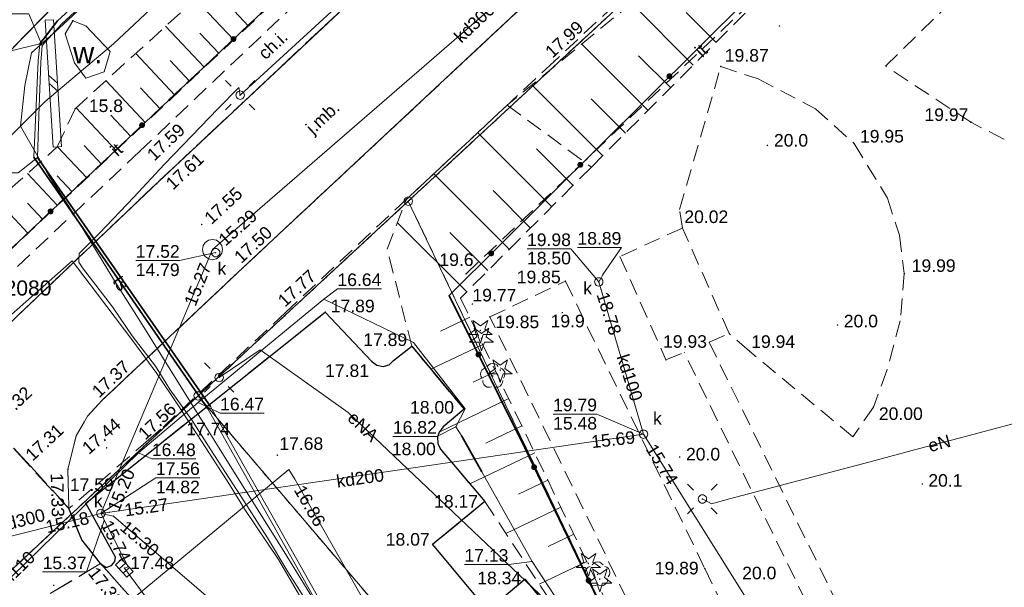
# Model space of a CAD drawing. Extents: x 7395144 to 7395446, y 6007497 to 6007827.
# Tile 33 of 62: x 7395186 to 7395244, y 6007710 to 6007744. Entities that reach past the tile are written whole.
import ezdxf
from ezdxf.enums import TextEntityAlignment as Align

# ---------------------------------------------------------------- set-up
doc = ezdxf.new("R2010")
doc.units = 0
doc.header["$PDSIZE"] = 0.75
for name, pattern in [('PRZER1-1', [2, 1, -1]), ('PRZER2-1', [3, 2, -1]), ('PRZER3-1', [4, 3, -1])]:
    doc.linetypes.add(name, pattern=pattern)
doc.layers.get('0').update_dxf_attribs({"linetype": 'CONTINUOUS', "lineweight": 13})
for name, color, linetype, lineweight in [('GEPPGD', 7, 'CONTINUOUS', 18), ('GESDZI', 7, 'CONTINUOUS', 18), ('GSLDSO', 7, 'CONTINUOUS', 18), ('GSLKOG', 7, 'CONTINUOUS', 35), ('GSLKRW', 7, 'CONTINUOUS', 25), ('GSLTZI', 7, 'PRZER2-1', 18), ('GSLTZI_O', 7, 'PRZER2-1', 18), ('GSPSSP_O', 7, 'CONTINUOUS', 18), ('GSPWPN', 7, 'CONTINUOUS', 13), ('GSPWPN_O', 7, 'CONTINUOUS', 13), ('GSPWPS', 7, 'CONTINUOUS', 13), ('GSPWPS_O', 7, 'CONTINUOUS', 13), ('GSSKOA', 7, 'PRZER3-1', 18), ('GSSKOA_O', 7, 'PRZER3-1', 18), ('GSSKOD', 7, 'PRZER2-1', 18), ('GSSKOD_O', 7, 'PRZER2-1', 18), ('GSSOTW', 7, 'PRZER3-1', 18), ('GSSSIN', 7, 'PRZER2-1', 18), ('GSSZSN', 7, 'PRZER2-1', 18), ('GULLOB', 7, 'CONTINUOUS', 35), ('GUPELA', 7, 'CONTINUOUS', 18), ('GUPIWZ', 7, 'CONTINUOUS', 18), ('GUPIWZ_O', 7, 'CONTINUOUS', 18), ('GUPPRZ', 7, 'CONTINUOUS', 18), ('GUPPRZ_O', 7, 'CONTINUOUS', 18), ('GUSIKP', 7, 'CONTINUOUS', 18)]:
    doc.layers.add(name, color=color, linetype=linetype, lineweight=lineweight)
for name, color, linetype, lineweight, true_color in [('GESKKL', 7, 'PRZER3-1', 18, 0x24bc24), ('GESUZY', 7, 'PRZER1-1', 18, 0x008000), ('GSPRDI', 7, 'CONTINUOUS', 18, 0x008000), ('GSPRDL', 7, 'CONTINUOUS', 18, 0x008000), ('GSSWWS', 7, 'CONTINUOUS', 18, 0x59d9ff), ('GSSWWS_O', 7, 'CONTINUOUS', 18, 0x59d9ff), ('GULEPR', 1, 'CONTINUOUS', 18, 0xff0000), ('GULEPR_O', 1, 'CONTINUOUS', 18, 0xff0000), ('GULGPR', 7, 'CONTINUOUS', 18, 0xbfbf00), ('GULGPR_O', 7, 'CONTINUOUS', 18, 0xbfbf00), ('GULKPR', 7, 'CONTINUOUS', 18, 0x803300), ('GULKPR_O', 7, 'CONTINUOUS', 18, 0x803300), ('GULTPR', 7, 'CONTINUOUS', 18, 0xff9100), ('GULTPR_O', 7, 'CONTINUOUS', 18, 0xff9100), ('GUPKKS', 7, 'CONTINUOUS', 18, 0x803300), ('GUPKSD', 7, 'CONTINUOUS', 18, 0x803300), ('GUPKSD_O', 7, 'CONTINUOUS', 18, 0x803300)]:
    doc.layers.add(name, color=color, linetype=linetype, lineweight=lineweight, true_color=true_color)
doc.styles.add('GEO-INFO', font='arial.ttf')

# ---------------------------------------------------------------- blocks, each defined once
blk = doc.blocks.new('KOLO')
blk.add_hatch(color=0).paths.add_polyline_path([(-0.5, 0), (-0.482963, -0.12941), (-0.433013, -0.25), (-0.353553, -0.353553), (-0.25, -0.433013), (-0.12941, -0.482963), (0, -0.5), (0.12941, -0.482963), (0.25, -0.433013), (0.353553, -0.353553), (0.433013, -0.25), (0.482963, -0.12941), (0.5, 0), (0.482963, 0.12941), (0.433013, 0.25), (0.353553, 0.353553), (0.25, 0.433013), (0.12941, 0.482963), (0, 0.5), (-0.12941, 0.482963), (-0.25, 0.433013), (-0.353553, 0.353553), (-0.433013, 0.25), (-0.482963, 0.12941)])
blk = doc.blocks.new('SPDIP')
blk.add_hatch(color=0).paths.add_polyline_path([(0, -0.09), (0.027812, -0.085595), (0.052901, -0.072812), (0.072812, -0.052901), (0.085595, -0.027812), (0.09, 0), (0.085595, 0.027812), (0.072812, 0.052901), (0.052901, 0.072812), (0.027812, 0.085595), (0, 0.09), (-0.027812, 0.085595), (-0.052901, 0.072812), (-0.072812, 0.052901), (-0.085595, 0.027812), (-0.09, 0), (-0.085595, -0.027812), (-0.072812, -0.052901), (-0.052901, -0.072812), (-0.027812, -0.085595)])
at = {"color": 0}
blk.add_lwpolyline([(0.544942, 0.177062), (1.426676, -0.463555), (0.336792, -0.463555), (0, -1.500096), (-0.336792, -0.463555), (-1.426676, -0.463555), (-0.544942, 0.177062), (-0.881734, 1.213603), (0, 0.572986), (0.881734, 1.213603)], close=True, dxfattribs=at)
blk = doc.blocks.new('SPDLP')
blk.add_hatch(color=0).paths.add_polyline_path([(0, -0.09), (0.027812, -0.085595), (0.052901, -0.072812), (0.072812, -0.052901), (0.085595, -0.027812), (0.09, 0), (0.085595, 0.027812), (0.072812, 0.052901), (0.052901, 0.072812), (0.027812, 0.085595), (0, 0.09), (-0.027812, 0.085595), (-0.052901, 0.072812), (-0.072812, 0.052901), (-0.085595, 0.027812), (-0.09, 0), (-0.085595, -0.027812), (-0.072812, -0.052901), (-0.052901, -0.072812), (-0.027812, -0.085595)])
at = {"color": 0}
for points in [[(-0.648554, 1.126667), (-0.481106, 1.325358), (-0.255912, 1.454989), (0, 1.5), (0.255912, 1.454989), (0.481106, 1.325358), (0.648554, 1.126667)], [(-1.271938, -0.268652), (-1.40916, -0.048001), (-1.462858, 0.20623), (-1.426585, 0.463525), (-1.304695, 0.693003), (-1.11182, 0.867117), (-0.871109, 0.964971)], [(0.871109, 0.964971), (1.11182, 0.867117), (1.304695, 0.693003), (1.426585, 0.463525), (1.462858, 0.20623), (1.40916, -0.048001), (1.271938, -0.268652)], [(-0.137547, -1.292703), (-0.389802, -1.355024), (-0.648184, -1.327532), (-0.881678, -1.213525), (-1.062258, -1.026689), (-1.168249, -0.78945), (-1.186929, -0.530282)], [(1.186929, -0.530282), (1.168249, -0.78945), (1.062258, -1.026689), (0.881678, -1.213525), (0.648184, -1.327532), (0.389802, -1.355024), (0.137547, -1.292703)]]:
    blk.add_lwpolyline(points, dxfattribs=at)
blk = doc.blocks.new('SUEO')
blk.add_hatch(color=0).paths.add_polyline_path([(-0.002174, 0.089974), (0.023762, 0.086807), (0.042561, 0.0793), (0.060131, 0.066965), (0.076266, 0.047786), (0.086234, 0.025762), (0.089972, 0.002226), (0.088646, -0.015553), (0.081114, -0.038994), (0.066834, -0.060276), (0.049699, -0.075033), (0.027576, -0.085671), (0.004027, -0.08991), (-0.019639, -0.087831), (-0.040932, -0.080154), (-0.059082, -0.067892), (-0.073734, -0.051607), (-0.08374, -0.032979), (-0.089221, -0.011817), (-0.089063, 0.012951), (-0.082571, 0.035806), (-0.069528, 0.057148), (-0.048957, 0.075519), (-0.026898, 0.085887)])
at = {"color": 0}
for points in [[(-1.767767, 1.767767), (-1.06066, 1.06066)], [(1.767767, 1.767767), (1.06066, 1.06066)], [(-1.767767, -1.767767), (-1.06066, -1.06066)], [(1.767767, -1.767767), (1.06066, -1.06066)]]:
    blk.add_lwpolyline(points, dxfattribs=at)
blk = doc.blocks.new('POINT')
at = {"color": 0}
blk.add_point((0, 0), dxfattribs=at)
blk = doc.blocks.new('OKRAG_PELNY')
at = {"color": 0}
blk.add_lwpolyline([(0, 0.5), (0.12941, 0.482963), (0.25, 0.433013), (0.353553, 0.353553), (0.433013, 0.25), (0.482963, 0.12941), (0.5, 0), (0.482963, -0.12941), (0.433013, -0.25), (0.353553, -0.353553), (0.25, -0.433013), (0.12941, -0.482963), (0, -0.5), (-0.12941, -0.482963), (-0.25, -0.433013), (-0.353553, -0.353553), (-0.433013, -0.25), (-0.482963, -0.12941), (-0.5, 0), (-0.482963, 0.12941), (-0.433013, 0.25), (-0.353553, 0.353553), (-0.25, 0.433013), (-0.12941, 0.482963)], close=True, dxfattribs=at)
blk = doc.blocks.new('SUUS05')
at = {"color": 0}
blk.add_lwpolyline([(0.5, -0.25), (-0.5, -0.25), (-0.5, 0.25), (0.5, 0.25)], close=True, dxfattribs=at)
for points in [[(-0.175, -0.25), (-0.175, 0.25)], [(0.175, -0.25), (0.175, 0.25)]]:
    blk.add_lwpolyline(points, dxfattribs=at)
blk = doc.blocks.new('PION_C')
at = {"color": 0}
blk.add_lwpolyline([(0, 0.5), (0, -0.5)], dxfattribs=at)
blk = doc.blocks.new('ODTN_1')
at = {"color": 0}
for points in [[(-1, -0.5), (0, 0.5)], [(0, -0.5), (1, 0.5)]]:
    blk.add_lwpolyline(points, dxfattribs=at)
blk = doc.blocks.new('EPPGS')
at = {"color": 0}
blk.add_lwpolyline([(0, 0.5), (0.154508, 0.475528), (0.293893, 0.404508), (0.404508, 0.293893), (0.475528, 0.154508), (0.5, 0), (0.475528, -0.154508), (0.404508, -0.293893), (0.293893, -0.404508), (0.154508, -0.475528), (0, -0.5), (-0.154508, -0.475528), (-0.293893, -0.404508), (-0.404508, -0.293893), (-0.475528, -0.154508), (-0.5, 0), (-0.475528, 0.154508), (-0.404508, 0.293893), (-0.293893, 0.404508), (-0.154508, 0.475528)], close=True, dxfattribs=at)

msp = doc.modelspace()

# ---------------------------------------------------------------- linework, layer by layer
at = {"layer": 'GESDZI', "color": 7, "linetype": 'Continuous', "lineweight": 18, "elevation": 10.22}
for points in [[(7395153.764, 6007710.324), (7395155.85, 6007712.37), (7395169.54, 6007727.47), (7395172.48, 6007730.77), (7395173.84, 6007732.3), (7395177.72, 6007734.74), (7395184.18, 6007740.86), (7395187.76, 6007744.51), (7395196.4, 6007752.84), (7395202.15, 6007758.25), (7395204.72, 6007760.53), (7395211.75, 6007767.42), (7395224.11, 6007773.06), (7395243.94, 6007782.12), (7395244.72, 6007780.71), (7395250.43, 6007783.86), (7395250.15, 6007784.36), (7395255.34, 6007787.44), (7395255.15, 6007787.77), (7395263.39, 6007792.26), (7395281.98, 6007802.26), (7395287.57, 6007804.97), (7395297.092, 6007808.788)], [(7395316.154, 6007800.694), (7395307.23, 6007797.53), (7395290, 6007789.52), (7395285.2, 6007787.28), (7395254.04, 6007769.81), (7395228.84, 6007751.29), (7395208.88, 6007732.82), (7395196.33, 6007721.2), (7395179.58, 6007705.58), (7395163.9, 6007690.95), (7395163.839, 6007690.893)], [(7395211.485, 6007771.087), (7395211.5, 6007770.18), (7395211.75, 6007767.42), (7395204.72, 6007760.53), (7395202.15, 6007758.25), (7395196.4, 6007752.84), (7395187.76, 6007744.51), (7395184.18, 6007740.86), (7395177.72, 6007734.74), (7395173.84, 6007732.3), (7395172.48, 6007730.77), (7395169.54, 6007727.47), (7395155.85, 6007712.37), (7395153.764, 6007710.324)], [(7395249.88, 6007594.73), (7395225.66, 6007643.45), (7395224.1, 6007646.53), (7395220.12, 6007654.21), (7395217.72, 6007659.28), (7395207.36, 6007676.2), (7395199.34, 6007686.69), (7395194.5, 6007692.08), (7395183.15, 6007704.78), (7395181.48, 6007705.62), (7395179.58, 6007705.58), (7395196.33, 6007721.2), (7395237.48, 6007672.95), (7395228.6, 6007669.81), (7395232.5, 6007660.28), (7395241.23, 6007663.62), (7395274.2, 6007590.33)]]:
    msp.add_lwpolyline(points, dxfattribs=at)
for points in [[(7395208.88, 6007732.82), (7395228.84, 6007751.29), (7395254.04, 6007769.81), (7395303.63, 6007764.04), (7395313.94, 6007762.83), (7395315.59, 6007761.16), (7395354.5, 6007757.04), (7395348.25, 6007694.55), (7395349.93, 6007694.27), (7395348.19, 6007686.54), (7395384.8, 6007680.52), (7395392.56, 6007656.98), (7395381.64, 6007573.08), (7395380.93, 6007567.64), (7395298.02, 6007582.09), (7395291.04, 6007582.64), (7395274.2, 6007590.33), (7395241.23, 6007663.62), (7395237.48, 6007672.95)], [(7395237.48, 6007672.95), (7395196.33, 6007721.2), (7395208.88, 6007732.82)]]:
    msp.add_lwpolyline(points, close=True, dxfattribs=at)
at = {"layer": 'GESKKL', "color": 82, "linetype": 'PRZER3-1', "lineweight": 18, "ltscale": 0.5, "true_color": 0x24bc24, "elevation": 10.06}
msp.add_lwpolyline([(7395211.485, 6007771.087), (7395211.5, 6007770.18), (7395211.75, 6007767.42), (7395204.72, 6007760.53), (7395202.15, 6007758.25), (7395196.4, 6007752.84), (7395187.76, 6007744.51), (7395184.18, 6007740.86), (7395177.72, 6007734.74), (7395173.84, 6007732.3), (7395172.48, 6007730.77), (7395176.01, 6007742.72), (7395164.28, 6007728.58), (7395155.35, 6007723.18), (7395153.16, 6007715.02), (7395151.771, 6007714.169)], dxfattribs=at)
at = {"layer": 'GESUZY', "color": 96, "linetype": 'PRZER1-1', "lineweight": 18, "ltscale": 0.5, "true_color": 0x008000, "elevation": 10.08}
for points in [[(7395153.764, 6007710.324), (7395155.85, 6007712.37), (7395169.54, 6007727.47), (7395172.48, 6007730.77), (7395173.84, 6007732.3), (7395177.72, 6007734.74), (7395184.18, 6007740.86), (7395187.76, 6007744.51), (7395196.4, 6007752.84), (7395202.15, 6007758.25), (7395204.72, 6007760.53), (7395211.75, 6007767.42), (7395224.11, 6007773.06), (7395243.94, 6007782.12), (7395244.72, 6007780.71), (7395250.43, 6007783.86), (7395250.15, 6007784.36), (7395255.34, 6007787.44), (7395255.15, 6007787.77), (7395263.39, 6007792.26), (7395281.98, 6007802.26), (7395287.57, 6007804.97), (7395297.092, 6007808.788)], [(7395316.154, 6007800.694), (7395307.23, 6007797.53), (7395290, 6007789.52), (7395285.2, 6007787.28), (7395254.04, 6007769.81), (7395228.84, 6007751.29), (7395208.88, 6007732.82), (7395196.33, 6007721.2), (7395179.58, 6007705.58), (7395163.9, 6007690.95), (7395163.839, 6007690.893)], [(7395211.485, 6007771.087), (7395211.5, 6007770.18), (7395211.75, 6007767.42), (7395204.72, 6007760.53), (7395202.15, 6007758.25), (7395196.4, 6007752.84), (7395187.76, 6007744.51), (7395184.18, 6007740.86), (7395177.72, 6007734.74), (7395173.84, 6007732.3), (7395172.48, 6007730.77), (7395176.01, 6007742.72), (7395164.28, 6007728.58), (7395155.35, 6007723.18), (7395153.16, 6007715.02), (7395151.771, 6007714.169)], [(7395249.88, 6007594.73), (7395225.66, 6007643.45), (7395224.1, 6007646.53), (7395220.12, 6007654.21), (7395217.72, 6007659.28), (7395207.36, 6007676.2), (7395199.34, 6007686.69), (7395194.5, 6007692.08), (7395183.15, 6007704.78), (7395181.48, 6007705.62), (7395179.58, 6007705.58), (7395196.33, 6007721.2), (7395237.48, 6007672.95), (7395228.6, 6007669.81), (7395232.5, 6007660.28), (7395241.23, 6007663.62), (7395274.2, 6007590.33)]]:
    msp.add_lwpolyline(points, dxfattribs=at)
for points in [[(7395208.88, 6007732.82), (7395228.84, 6007751.29), (7395254.04, 6007769.81), (7395303.63, 6007764.04), (7395313.94, 6007762.83), (7395315.59, 6007761.16), (7395354.5, 6007757.04), (7395348.25, 6007694.55), (7395349.93, 6007694.27), (7395348.19, 6007686.54), (7395384.8, 6007680.52), (7395392.56, 6007656.98), (7395381.64, 6007573.08), (7395380.93, 6007567.64), (7395298.02, 6007582.09), (7395291.04, 6007582.64), (7395274.2, 6007590.33), (7395241.23, 6007663.62), (7395237.48, 6007672.95)], [(7395196.33, 6007721.2), (7395208.88, 6007732.82), (7395237.48, 6007672.95)]]:
    msp.add_lwpolyline(points, close=True, dxfattribs=at)
at = {"layer": 'GSLDSO', "color": 7, "linetype": 'Continuous', "lineweight": 18, "elevation": 10.18}
for points in [[(7395187.203, 6007743.622), (7395187.677, 6007736.053)], [(7395187.703, 6007743.654), (7395188.177, 6007736.085)]]:
    msp.add_lwpolyline(points, dxfattribs=at)
at = {"layer": 'GSLKOG', "color": 7, "linetype": 'Continuous', "lineweight": 35, "elevation": 10.18}
for points in [[(7395173.406, 6007718.908), (7395209.492, 6007752.912), (7395211.46, 6007771.071)], [(7395234.611, 6007750.202), (7395229.16, 6007744.95), (7395211.31, 6007727.2), (7395215.83, 6007718.1), (7395231.8, 6007684.95), (7395243.63, 6007660.21), (7395257, 6007632.6), (7395261.653, 6007623.101)]]:
    msp.add_lwpolyline(points, dxfattribs=at)
at = {"layer": 'GSLKRW', "color": 7, "linetype": 'Continuous', "lineweight": 25, "elevation": 10.18}
for points in [[(7395190.59, 6007720.92), (7395199.02, 6007728.86), (7395215.01, 6007743.78), (7395222.05, 6007750.31), (7395226.876, 6007754.403), (7395231.406, 6007758.008), (7395235.587, 6007761.256), (7395239.84, 6007764.42), (7395243.637, 6007767.141), (7395248.68, 6007770.66), (7395255.035, 6007774.726), (7395261.619, 6007778.696), (7395267.782, 6007782.233), (7395276.765, 6007787.136), (7395285.99, 6007791.92), (7395293.745, 6007795.686), (7395300.896, 6007798.845), (7395305.97, 6007800.95), (7395310.99, 6007802.887)], [(7395171.48, 6007713.02), (7395181.57, 6007722.16), (7395185.533, 6007725.961), (7395193.98, 6007734), (7395210.1, 6007749.12)], [(7395190.53, 6007711.17), (7395190.84, 6007710.96), (7395191.17, 6007711.07), (7395191.36, 6007711.31), (7395191.39, 6007711.57), (7395189.62, 6007714.79), (7395196.22, 6007720.05), (7395203.92, 6007726.2), (7395206.71, 6007723.25), (7395207.01, 6007723.03), (7395207.38, 6007722.96), (7395207.74, 6007723.06), (7395208, 6007723.31), (7395209.09, 6007724.16), (7395212.21, 6007720.4), (7395210.97, 6007719.36), (7395210.72, 6007719.04), (7395210.63, 6007718.76), (7395210.64, 6007718.36), (7395210.8, 6007718.02), (7395213.45, 6007714.89), (7395210.33, 6007712.32), (7395212.89, 6007709.25)], [(7395190.53, 6007711.17), (7395190.513, 6007711.192), (7395189.397, 6007712.605), (7395188.617, 6007714.469)], [(7395236.94, 6007672.36), (7395236.669, 6007672.257), (7395227.37, 6007668.73), (7395225.95, 6007668.45), (7395224.96, 6007668.45), (7395223.87, 6007668.83), (7395222.76, 6007669.66), (7395221.91, 6007671.13), (7395218.84, 6007676.12), (7395216.82, 6007679.07), (7395214.16, 6007682.88), (7395212.45, 6007685.33), (7395210.22, 6007688.2), (7395207.86, 6007690.98), (7395205.59, 6007693.77), (7395203.16, 6007696.74), (7395200.46, 6007699.64), (7395198.21, 6007702.28), (7395195.82, 6007705.03), (7395193.25, 6007708.11), (7395190.53, 6007711.17)], [(7395214.35, 6007709.01), (7395215.83, 6007710.25), (7395218.95, 6007706.54)]]:
    msp.add_lwpolyline(points, dxfattribs=at)
at = {"layer": 'GSLTZI', "color": 7, "linetype": 'PRZER2-1', "lineweight": 18, "ltscale": 0.5, "elevation": 10.1}
for points in [[(7395212.324, 6007728.482), (7395240.365, 6007755.172), (7395262.02, 6007770.753)], [(7395209.492, 6007752.912), (7395173.406, 6007718.908)]]:
    msp.add_lwpolyline(points, dxfattribs=at)
at = {"layer": 'GSSKOA', "color": 7, "linetype": 'PRZER3-1', "lineweight": 18, "ltscale": 0.5, "elevation": 10.18}
for points in [[(7395310.99, 6007802.887), (7395305.97, 6007800.95), (7395300.896, 6007798.845), (7395293.745, 6007795.686), (7395285.99, 6007791.92), (7395276.765, 6007787.136), (7395267.782, 6007782.233), (7395261.619, 6007778.696), (7395255.035, 6007774.726), (7395248.68, 6007770.66), (7395243.637, 6007767.141), (7395239.84, 6007764.42), (7395235.587, 6007761.256), (7395231.406, 6007758.008), (7395226.876, 6007754.403), (7395222.05, 6007750.31), (7395215.01, 6007743.78), (7395199.02, 6007728.86), (7395190.59, 6007720.92), (7395189.738, 6007719.983), (7395189.045, 6007718.813), (7395188.56, 6007716.81), (7395188.617, 6007714.469)], [(7395188.617, 6007714.469), (7395186.36, 6007716.97), (7395183.951, 6007719.562), (7395181.57, 6007722.16), (7395185.533, 6007725.961), (7395193.98, 6007734), (7395210.1, 6007749.12)], [(7395158.643, 6007700.914), (7395166.12, 6007707.87), (7395171.48, 6007713.02), (7395181.57, 6007722.16), (7395183.951, 6007719.562), (7395188.617, 6007714.469), (7395189.397, 6007712.605), (7395190.513, 6007711.192), (7395184.81, 6007707.8), (7395183.35, 6007708.57), (7395181.59, 6007709.01), (7395179.98, 6007708.99), (7395178.2, 6007708.58), (7395176.67, 6007707.71), (7395163.66, 6007695.72), (7395162.091, 6007694.263)], [(7395193.25, 6007708.11), (7395190.53, 6007711.17), (7395190.51, 6007711.19), (7395184.81, 6007707.8)]]:
    msp.add_lwpolyline(points, dxfattribs=at)
at = {"layer": 'GSSKOD', "color": 7, "linetype": 'PRZER2-1', "lineweight": 18, "ltscale": 0.5, "elevation": 10.18}
msp.add_lwpolyline([(7395181.57, 6007722.16), (7395171.48, 6007713.02), (7395169.98, 6007714.45), (7395180.09, 6007723.79), (7395192.83, 6007735.78), (7395207.644, 6007749.818), (7395209.533, 6007752.861), (7395209.41, 6007751.25), (7395210.1, 6007749.12), (7395193.98, 6007734), (7395185.533, 6007725.961)], close=True, dxfattribs=at)
msp.add_lwpolyline([(7395224.5, 6007747.58), (7395217.58, 6007741.17), (7395201.54, 6007726.17), (7395194.101, 6007719.208), (7395193.37, 6007718.57), (7395188.617, 6007714.469), (7395188.56, 6007716.81), (7395189.045, 6007718.813), (7395189.738, 6007719.983), (7395190.59, 6007720.92), (7395199.02, 6007728.86), (7395215.01, 6007743.78)], dxfattribs=at)
at = {"layer": 'GSSOTW', "color": 7, "linetype": 'PRZER3-1', "lineweight": 18, "ltscale": 0.5, "elevation": 10.18}
for points in [[(7395193.25, 6007708.11), (7395190.53, 6007711.17), (7395190.84, 6007710.96), (7395191.17, 6007711.07), (7395191.36, 6007711.31), (7395191.39, 6007711.57), (7395189.62, 6007714.79), (7395196.22, 6007720.05), (7395203.92, 6007726.2), (7395206.71, 6007723.25), (7395207.01, 6007723.03), (7395207.38, 6007722.96), (7395207.74, 6007723.06), (7395208, 6007723.31), (7395209.09, 6007724.16), (7395212.21, 6007720.4), (7395210.97, 6007719.36), (7395210.72, 6007719.04), (7395210.63, 6007718.76), (7395210.64, 6007718.36), (7395210.8, 6007718.02), (7395213.45, 6007714.89), (7395210.33, 6007712.32), (7395212.89, 6007709.25)], [(7395214.35, 6007709.01), (7395215.83, 6007710.25), (7395218.95, 6007706.54)]]:
    msp.add_lwpolyline(points, dxfattribs=at)
at = {"layer": 'GSSSIN', "color": 7, "linetype": 'PRZER2-1', "lineweight": 18, "ltscale": 0.5, "elevation": 10.1}
for points in [[(7395251.786, 6007754.486), (7395251.533, 6007735.354), (7395247.371, 6007735.8), (7395244.437, 6007736.526), (7395242.461, 6007737.539), (7395237.372, 6007740.887), (7395241.665, 6007745.086), (7395250.395, 6007754.961), (7395250.52, 6007755.132), (7395250.608, 6007754.915), (7395250.715, 6007754.761), (7395250.868, 6007754.623), (7395251.019, 6007754.529), (7395251.237, 6007754.446), (7395251.404, 6007754.429), (7395251.617, 6007754.439)], [(7395225.078, 6007732.32), (7395227.533, 6007740.866), (7395229.765, 6007740.119), (7395233.181, 6007738.343), (7395235.497, 6007736.259), (7395237.487, 6007733.002), (7395238.193, 6007730.788), (7395238.485, 6007728.508), (7395238.246, 6007725.687), (7395237.447, 6007722.717), (7395236.643, 6007720.529), (7395235.42, 6007718.745), (7395229.249, 6007723.871), (7395228.031, 6007724.924), (7395225.249, 6007731.218)], [(7395246.403, 6007658.107), (7395244.763, 6007661.533), (7395230.595, 6007690.93), (7395221.933, 6007709.068), (7395213.748, 6007725.917), (7395218.256, 6007728.047), (7395226.583, 6007710.889), (7395235.422, 6007692.501), (7395249.237, 6007663.605), (7395252.457, 6007657.127)]]:
    msp.add_lwpolyline(points, close=True, dxfattribs=at)
for points in [[(7395226.843, 6007724.404), (7395228.031, 6007724.924), (7395225.249, 6007731.218), (7395221.51, 6007729.526), (7395224.262, 6007723.347), (7395225.344, 6007723.79)], [(7395226.843, 6007724.404), (7395241.332, 6007694.822), (7395239.871, 6007694.123), (7395225.344, 6007723.79)]]:
    msp.add_lwpolyline(points, dxfattribs=at)
at = {"layer": 'GSSWWS', "color": 141, "linetype": 'Continuous', "lineweight": 18, "true_color": 0x59d9ff, "elevation": 10.06}
msp.add_lwpolyline([(7395188.398, 6007742.814), (7395188.853, 6007743.589), (7395189.627, 6007743.285), (7395191.083, 6007741.751), (7395190.714, 6007740.539), (7395189.621, 6007740.16), (7395188.962, 6007741.089)], close=True, dxfattribs=at)
at = {"layer": 'GSSZSN', "color": 7, "linetype": 'PRZER2-1', "lineweight": 18, "ltscale": 0.5, "elevation": 10.06}
for points in [[(7395267.551, 6007772.654), (7395255.054, 6007769.002), (7395242.242, 6007760.82), (7395226.933, 6007748.512), (7395214.787, 6007738.558), (7395219.808, 6007734.858)], [(7395219.808, 6007734.858), (7395230.583, 6007745.645), (7395234.611, 6007750.202), (7395246.833, 6007758.9), (7395259.056, 6007767.597), (7395262.078, 6007769.747), (7395267.551, 6007772.654)], [(7395211.46, 6007771.071), (7395209.492, 6007752.912), (7395209.533, 6007752.861), (7395173.828, 6007719.305), (7395171.712, 6007721.549)], [(7395171.712, 6007721.549), (7395187.927, 6007736.069), (7395188.987, 6007738.343), (7395207.434, 6007755.132), (7395209.925, 6007765.018), (7395211.321, 6007770.986)], [(7395238.038, 6007672.672), (7395236.94, 6007672.36), (7395236.669, 6007672.257), (7395236.472, 6007672.183), (7395231.711, 6007681.004), (7395229.9, 6007684.38), (7395225.43, 6007692.54), (7395222.4, 6007696.32), (7395218.95, 6007706.54), (7395213.45, 6007714.89), (7395210.8, 6007718.02), (7395210.64, 6007718.36), (7395210.63, 6007718.76), (7395210.72, 6007719.04), (7395210.97, 6007719.36), (7395212.21, 6007720.4), (7395209.09, 6007724.16), (7395207.624, 6007729.95), (7395208.765, 6007732.927), (7395214.787, 6007738.558), (7395219.808, 6007734.858)], [(7395219.808, 6007734.858), (7395211.998, 6007727.039), (7395235.097, 6007678.843), (7395238.038, 6007672.672)]]:
    msp.add_lwpolyline(points, dxfattribs=at)
at = {"layer": 'GSSZSN', "color": 7, "linetype": 'Continuous', "lineweight": 18, "elevation": 10.06, "flags": 128}
for points in [[(7395196.175, 6007744.885), (7395198.46, 6007742.454)], [(7395199.337, 6007743.279), (7395198.201, 6007744.487)], [(7395225.894, 6007740.951), (7395222.204, 6007744.637)], [(7395227.247, 6007742.305), (7395225.469, 6007744.08)], [(7395194.394, 6007743.264), (7395196.705, 6007740.805)], [(7395197.582, 6007741.629), (7395196.433, 6007742.852)], [(7395223.189, 6007738.243), (7395219.229, 6007742.199)], [(7395192.613, 6007741.643), (7395194.95, 6007739.156)], [(7395224.542, 6007739.597), (7395222.629, 6007741.507)], [(7395195.827, 6007739.98), (7395194.665, 6007741.217)], [(7395190.832, 6007740.022), (7395193.195, 6007737.507)], [(7395194.073, 6007738.331), (7395192.897, 6007739.582)], [(7395220.485, 6007735.535), (7395216.254, 6007739.761)], [(7395221.837, 6007736.889), (7395219.789, 6007738.934)], [(7395189.05, 6007738.401), (7395191.441, 6007735.857)], [(7395192.318, 6007736.682), (7395191.129, 6007737.947)], [(7395217.443, 6007732.49), (7395213.021, 6007736.907)], [(7395187.93, 6007736.076), (7395189.686, 6007734.208)], [(7395190.563, 6007735.033), (7395189.521, 6007736.142)], [(7395218.712, 6007733.76), (7395216.523, 6007735.947)], [(7395186.138, 6007734.467), (7395187.931, 6007732.559)], [(7395188.808, 6007733.384), (7395187.922, 6007734.327)], [(7395214.905, 6007729.949), (7395210.397, 6007734.452)], [(7395216.174, 6007731.22), (7395213.941, 6007733.45)], [(7395184.344, 6007732.86), (7395186.176, 6007730.91)], [(7395187.054, 6007731.735), (7395186.147, 6007732.699)], [(7395212.367, 6007727.409), (7395208.233, 6007731.538)], [(7395213.636, 6007728.679), (7395211.36, 6007730.952)], [(7395212.548, 6007725.891), (7395210.811, 6007725.058)], [(7395213.324, 6007724.272), (7395210.228, 6007722.788)], [(7395214.1, 6007722.653), (7395212.755, 6007722.008)], [(7395214.876, 6007721.033), (7395210.722, 6007719.042)], [(7395215.652, 6007719.414), (7395213.507, 6007718.386)], [(7395216.428, 6007717.795), (7395212.56, 6007715.941)], [(7395217.204, 6007716.176), (7395215.456, 6007715.338)], [(7395217.98, 6007714.557), (7395214.704, 6007712.986)], [(7395218.756, 6007712.937), (7395217.229, 6007712.205)], [(7395219.532, 6007711.318), (7395216.698, 6007709.96)]]:
    msp.add_lwpolyline(points, dxfattribs=at)
at = {"layer": 'GULEPR', "color": 1, "linetype": 'Continuous', "lineweight": 18, "true_color": 0xff0000, "elevation": 10.14}
for points in [[(7395221.019, 6007759.468), (7395198.841, 6007739.151), (7395198.759, 6007739.607), (7395197.507, 6007738.336), (7395195.955, 6007736.729), (7395194.319, 6007735.024), (7395192.489, 6007733.052), (7395190.445, 6007730.915), (7395189.222, 6007729.694), (7395189.216, 6007729.186), (7395189.423, 6007728.842), (7395190.036, 6007728.066), (7395191.211, 6007726.516), (7395192.4, 6007724.787), (7395193.787, 6007722.97), (7395194.665, 6007721.566), (7395195.928, 6007719.782), (7395197.086, 6007717.979), (7395199.058, 6007714.929), (7395200.471, 6007712.727), (7395201.692, 6007710.692), (7395203.034, 6007708.572)], [(7395235.41, 6007667.916), (7395235.233, 6007668.211), (7395233.957, 6007671.338), (7395232.574, 6007672.929), (7395231.434, 6007674.025), (7395222.795, 6007686.713), (7395215.414, 6007695.974), (7395212.428, 6007699.508), (7395207.183, 6007704.361), (7395205.492, 6007705.809), (7395204.235, 6007707.863), (7395197.079, 6007720.568), (7395186.75, 6007735.434), (7395186.819, 6007737.914), (7395186.94, 6007741.123), (7395187.017, 6007742.12), (7395188.181, 6007743.397), (7395196.91, 6007751.478)], [(7395204.048, 6007707.693), (7395201.3, 6007712.141), (7395198.247, 6007717.015), (7395195.313, 6007721.728), (7395192.885, 6007725.621), (7395191.334, 6007728.061), (7395189.19, 6007731.605), (7395187.382, 6007734.416), (7395185.731, 6007737.292), (7395185.986, 6007739.719), (7395186.39, 6007741.68), (7395188.036, 6007743.154), (7395192.634, 6007747.422)], [(7395192.634, 6007747.422), (7395188.036, 6007743.155), (7395186.39, 6007741.68), (7395185.986, 6007739.72), (7395185.731, 6007737.293), (7395187.382, 6007734.416), (7395189.19, 6007731.605), (7395191.334, 6007728.061), (7395192.885, 6007725.622), (7395195.313, 6007721.729), (7395198.247, 6007717.015), (7395201.3, 6007712.142), (7395204.049, 6007707.694)], [(7395202.667, 6007708.798), (7395201.129, 6007711.439), (7395199.127, 6007714.415), (7395198.202, 6007715.899), (7395196.789, 6007718.099), (7395195.118, 6007720.672), (7395193.862, 6007722.532), (7395192.431, 6007724.48), (7395189.824, 6007727.927), (7395188.813, 6007729.262), (7395177.543, 6007719.305)], [(7395218.44, 6007704.74), (7395217.47, 6007708.65), (7395205.29, 6007720.21), (7395200.04, 6007723.94), (7395197.589, 6007722.297)], [(7395253.884, 6007722.531), (7395251.156, 6007721.181), (7395241.762, 6007718.682), (7395239.395, 6007718.052), (7395236.371, 6007717.247), (7395228.061, 6007715.045), (7395226.973, 6007714.757), (7395226.437, 6007715.044)]]:
    msp.add_lwpolyline(points, dxfattribs=at)
at = {"layer": 'GULGPR', "color": 52, "linetype": 'Continuous', "lineweight": 18, "true_color": 0xbfbf00, "elevation": 10.14}
for points in [[(7395184.93, 6007702.94), (7395184.66, 6007703.27), (7395185.47, 6007704), (7395182.7, 6007707.98), (7395192.78, 6007717.8), (7395196.34, 6007720.81), (7395203.84, 6007726.98), (7395209.18, 6007724.38), (7395212.28, 6007720.42), (7395211.72, 6007719.36), (7395212.07, 6007718.79), (7395213.27, 6007716.67), (7395216.28, 6007711.31), (7395219.32, 6007706.65), (7395221.08, 6007702.17), (7395225.84, 6007692.74), (7395228.39, 6007687.72), (7395224.76, 6007684.8)], [(7395184.93, 6007702.94), (7395188.166, 6007705.544), (7395201.743, 6007716.806), (7395202.098, 6007716.23), (7395209.781, 6007702.724), (7395214.849, 6007694.173), (7395220.796, 6007683.773), (7395221.621, 6007682.349)]]:
    msp.add_lwpolyline(points, dxfattribs=at)
at = {"layer": 'GULKPR', "color": 36, "linetype": 'Continuous', "lineweight": 18, "true_color": 0x803300, "elevation": 10.14}
for points in [[(7395190.529, 6007714.182), (7395197.188, 6007729.935), (7395229.597, 6007758.028), (7395268.453, 6007781.163)], [(7395222.92, 6007718.91), (7395220.247, 6007728.005), (7395220.588, 6007728.597)], [(7395190.529, 6007714.182), (7395222.92, 6007718.91), (7395236.508, 6007697.197), (7395253.98, 6007659.801), (7395262.34, 6007642.35)], [(7395181.394, 6007711.874), (7395190.529, 6007714.182)], [(7395204.77, 6007702.11), (7395204.45, 6007702.7), (7395191.29, 6007714.02), (7395190.529, 6007714.182)], [(7395191.93, 6007710.92), (7395192.15, 6007711), (7395190.529, 6007714.182)]]:
    msp.add_lwpolyline(points, dxfattribs=at)
at = {"layer": 'GULLOB', "color": 7, "linetype": 'Continuous', "lineweight": 35, "elevation": 10.12}
for points in [[(7395186.882, 6007742.218), (7395187.931, 6007743.581), (7395196.752, 6007751.688), (7395197.503, 6007751.866), (7395206.272, 6007760.286), (7395211.424, 6007765.143)], [(7395211.391, 6007764.915), (7395206.384, 6007760.139), (7395197.63, 6007751.808), (7395196.91, 6007751.478), (7395188.181, 6007743.397), (7395187.017, 6007742.12)], [(7395186.531, 6007735.457), (7395196.92, 6007720.416)], [(7395186.75, 6007735.434), (7395197.079, 6007720.568)], [(7395212.07, 6007718.79), (7395213.27, 6007716.67)], [(7395182.7, 6007707.98), (7395192.78, 6007717.8)]]:
    msp.add_lwpolyline(points, dxfattribs=at)
at = {"layer": 'GULTPR', "color": 30, "linetype": 'Continuous', "lineweight": 18, "true_color": 0xff9100, "elevation": 10.14}
for points in [[(7395166.44, 6007717.927), (7395167.491, 6007719.2), (7395178.854, 6007730.415), (7395187.207, 6007738.769), (7395191.286, 6007742.214), (7395194.747, 6007745.484), (7395204.456, 6007754.004), (7395211.25, 6007759.991), (7395212.901, 6007761.032), (7395213.146, 6007761.39)], [(7395196.752, 6007751.688), (7395187.931, 6007743.581), (7395186.882, 6007742.218), (7395186.774, 6007741.192), (7395186.531, 6007735.457), (7395196.92, 6007720.416), (7395204.039, 6007707.754), (7395205.365, 6007705.686), (7395212.344, 6007699.433), (7395215.288, 6007695.861), (7395222.615, 6007686.543), (7395231.24, 6007673.956), (7395231.732, 6007670.783), (7395232.306, 6007666.393), (7395233.072, 6007664.697), (7395234.483, 6007662.023), (7395235.092, 6007661.278), (7395235.689, 6007661.384), (7395237.545, 6007662.311), (7395238.243, 6007662.612), (7395238.061, 6007663.481)]]:
    msp.add_lwpolyline(points, dxfattribs=at)
at = {"layer": 'GUPPRZ_O', "color": 1, "linetype": 'Continuous', "lineweight": 9, "true_color": 0xff0000, "elevation": 10.8, "flags": 128}
for points in [[(7395184.192, 6007744.005), (7395186.23, 6007744.006), (7395187.017, 6007742.12)], [(7395183.542, 6007734.507), (7395185.58, 6007734.509), (7395186.75, 6007735.434)]]:
    msp.add_lwpolyline(points, dxfattribs=at)
at = {"layer": 'GUPPRZ_O', "color": 30, "linetype": 'Continuous', "lineweight": 9, "true_color": 0xff9100, "elevation": 10.8, "flags": 128}
msp.add_lwpolyline([(7395182.437, 6007741.631), (7395184.476, 6007741.632), (7395186.882, 6007742.218)], dxfattribs=at)
at = {"layer": 'GUPPRZ_O', "color": 36, "linetype": 'Continuous', "lineweight": 9, "true_color": 0x803300, "elevation": 10.8, "flags": 128}
for points in [[(7395218.978, 6007730.06), (7395221.598, 6007730.062), (7395220.496, 6007728.44)], [(7395192.61, 6007729.275), (7395195.23, 6007729.275), (7395197.38, 6007729.75)], [(7395215.966, 6007729.971), (7395218.587, 6007729.973), (7395220.247, 6007728.005)], [(7395215.966, 6007729.971), (7395218.587, 6007729.973)], [(7395192.61, 6007729.275), (7395195.23, 6007729.275)], [(7395217.523, 6007720.111), (7395220.144, 6007720.113), (7395222.92, 6007718.91)], [(7395217.523, 6007720.111), (7395220.144, 6007720.113)], [(7395196.433, 6007716.31), (7395193.812, 6007716.308), (7395190.529, 6007714.182)], [(7395193.812, 6007716.308), (7395196.433, 6007716.31)], [(7395187.049, 6007710.687), (7395189.669, 6007710.69), (7395190.732, 6007713.762)], [(7395196.189, 6007708.715), (7395193.568, 6007708.713), (7395191.93, 6007710.92)]]:
    msp.add_lwpolyline(points, dxfattribs=at)
at = {"layer": 'GUPPRZ_O', "color": 52, "linetype": 'Continuous', "lineweight": 9, "true_color": 0xbfbf00, "elevation": 10.8, "flags": 128}
for points in [[(7395207.27, 6007727.591), (7395204.65, 6007727.589), (7395203.84, 6007726.98)], [(7395200.267, 6007720.167), (7395197.646, 6007720.165), (7395196.34, 6007720.81)], [(7395207.961, 6007718.782), (7395210.582, 6007718.784), (7395211.72, 6007719.36)], [(7395196.191, 6007717.44), (7395193.57, 6007717.438), (7395192.78, 6007717.8)], [(7395212.233, 6007711.134), (7395214.853, 6007711.136), (7395216.28, 6007711.31)]]:
    msp.add_lwpolyline(points, dxfattribs=at)
at = {"layer": 'GUSIKP', "color": 36, "linetype": 'Continuous', "lineweight": 18, "true_color": 0x803300, "elevation": 10.14}
msp.add_lwpolyline([(7395197.19, 6007730.54), (7395197.42, 6007730.49), (7395197.61, 6007730.36), (7395197.74, 6007730.17), (7395197.79, 6007729.93), (7395197.74, 6007729.71), (7395197.61, 6007729.51), (7395197.42, 6007729.38), (7395197.19, 6007729.33), (7395196.954, 6007729.382), (7395196.76, 6007729.51), (7395196.63, 6007729.71), (7395196.59, 6007729.93), (7395196.63, 6007730.17), (7395196.76, 6007730.36), (7395196.96, 6007730.49)], close=True, dxfattribs=at)

# ---------------------------------------------------------------- block references
at = {"layer": 'GEPPGD', "color": 7, "lineweight": 18, "xscale": 0.5, "yscale": 0.5}
for p in [(7395208.88, 6007732.82, 10.24), (7395196.33, 6007721.2, 10.24)]:
    msp.add_blockref('EPPGS', p, dxfattribs=at)
at = {"layer": 'GSLDSO', "color": 7, "lineweight": 18, "xscale": 0.5, "yscale": 0.5, "rotation": 273.5834033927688}
for name, p in [('PION_C', (7395187.453, 6007743.638, 10.18)), ('ODTN_1', (7395187.69, 6007739.854, 10.18)), ('PION_C', (7395187.927, 6007736.069, 10.18))]:
    msp.add_blockref(name, p, dxfattribs=at)
at = {"layer": 'GSLKOG', "color": 7, "lineweight": 35, "xscale": 0.35, "yscale": 0.35}
for p in [(7395198.442, 6007742.499, 10.18), (7395224.467, 6007740.283, 10.18), (7395192.983, 6007737.356, 10.18), (7395219.148, 6007734.995, 10.18), (7395187.525, 6007732.212, 10.18), (7395213.83, 6007729.706, 10.18), (7395213.065, 6007723.666, 10.18), (7395216.388, 6007716.942, 10.18), (7395219.643, 6007710.185, 10.18)]:
    msp.add_blockref('KOLO', p, dxfattribs=at)
at = {"layer": 'GSPRDI', "color": 96, "lineweight": 18, "true_color": 0x008000, "xscale": 0.5, "yscale": 0.5}
for p in [(7395213.18, 6007725.1, 10.12), (7395213.25, 6007724.64, 10.12), (7395214.367, 6007722.738, 10.12), (7395219.63, 6007711.19, 10.12), (7395220.31, 6007710.26, 10.12)]:
    msp.add_blockref('SPDIP', p, dxfattribs=at)
at = {"layer": 'GSPRDL', "color": 96, "lineweight": 18, "true_color": 0x008000, "xscale": 0.5, "yscale": 0.5}
for p in [(7395213.92, 6007722.39, 10.12), (7395220.18, 6007710.54, 10.12)]:
    msp.add_blockref('SPDLP', p, dxfattribs=at)
at = {"layer": 'GSPWPN', "color": 7, "lineweight": 13, "xscale": 0.09, "yscale": 0.09}
for p in [(7395188.853, 6007743.589, 10.08), (7395188.987, 6007738.343, 10.08), (7395230.32, 6007736.15, 10.08), (7395212.324, 6007728.482, 10.08), (7395218.07, 6007726.17, 10.08), (7395234.5, 6007725.43, 10.08), (7395225.08, 6007717.55, 10.08), (7395239.57, 6007715.94, 10.08)]:
    msp.add_blockref('KOLO', p, dxfattribs=at)
at = {"layer": 'GSPWPS', "color": 7, "lineweight": 13, "xscale": 0.09, "yscale": 0.09}
for p in [(7395231.042, 6007743.281, 10.08), (7395227.533, 6007740.866, 10.08), (7395242.461, 6007737.539, 10.08), (7395235.497, 6007736.259, 10.08), (7395225.244, 6007731.236, 10.08), (7395238.485, 6007728.508, 10.08), (7395218.256, 6007728.047, 10.08), (7395212.705, 6007726.679, 10.08), (7395203.92, 6007726.2, 10.08), (7395213.748, 6007725.917, 10.08), (7395209.09, 6007724.16, 10.08), (7395229.249, 6007723.871, 10.08), (7395206.71, 6007723.25, 10.08), (7395224.262, 6007723.347, 10.08), (7395196.22, 6007720.05, 10.08), (7395212.21, 6007720.4, 10.08), (7395236.643, 6007720.529, 10.08), (7395210.8, 6007718.02, 10.08), (7395201.07, 6007717.66, 10.08), (7395189.62, 6007714.79, 10.08), (7395213.45, 6007714.89, 10.08), (7395210.33, 6007712.32, 10.08), (7395191.39, 6007711.57, 10.08), (7395226.583, 6007710.889, 10.08), (7395215.83, 6007710.25, 10.08), (7395187.711, 6007709.889, 10.08)]:
    msp.add_blockref('KOLO', p, dxfattribs=at)
at = {"layer": 'GSPWPS', "color": 7, "lineweight": 13, "xscale": 0.09, "yscale": 0.09, "rotation": 269.9999974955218}
for p in [(7395217.58, 6007741.17, 10.08), (7395192.83, 6007735.78, 10.08), (7395193.98, 6007734, 10.08), (7395196.55, 6007731.43, 10.08), (7395199.02, 6007728.86, 10.08), (7395201.54, 6007726.17, 10.08), (7395190.59, 6007720.92, 10.08), (7395193.37, 6007718.57, 10.08), (7395190.87, 6007718.1, 10.08), (7395186.36, 6007716.97, 10.08), (7395188.56, 6007716.81, 10.08), (7395190.53, 6007711.17, 10.08)]:
    msp.add_blockref('KOLO', p, dxfattribs=at)
at = {"layer": 'GUPELA', "color": 7, "lineweight": 18, "xscale": 0.5, "yscale": 0.5}
for name, p in [('SUEO', (7395198.841, 6007739.151, 10.15)), ('OKRAG_PELNY', (7395198.841, 6007739.151, 10.16)), ('SUEO', (7395197.589, 6007722.297, 10.15)), ('OKRAG_PELNY', (7395197.589, 6007722.297, 10.16)), ('SUEO', (7395226.437, 6007715.044, 10.15)), ('OKRAG_PELNY', (7395226.437, 6007715.044, 10.16))]:
    msp.add_blockref(name, p, dxfattribs=at)
at = {"layer": 'GUPIWZ', "color": 7, "lineweight": 18, "xscale": 0.5, "yscale": 0.5, "rotation": 269.9999974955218}
msp.add_blockref('OKRAG_PELNY', (7395197.38, 6007729.75, 10.18), dxfattribs=at)
at = {"layer": 'GUPKKS', "color": 36, "lineweight": 18, "true_color": 0x803300, "rotation": 312.4901227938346}
msp.add_blockref('SUUS05', (7395191.93, 6007710.92, 10.16), dxfattribs=at)
at = {"layer": 'GUPKSD', "color": 36, "lineweight": 18, "true_color": 0x803300, "xscale": 0.5, "yscale": 0.5}
for p in [(7395220.247, 6007728.005, 10.16), (7395222.92, 6007718.91, 10.16), (7395190.529, 6007714.182, 10.16)]:
    msp.add_blockref('OKRAG_PELNY', p, dxfattribs=at)
at = {"layer": 'GUPPRZ', "color": 30, "lineweight": 18, "true_color": 0xff9100}
msp.add_blockref('POINT', (7395186.882, 6007742.218, 10.16), dxfattribs=at)
at = {"layer": 'GUPPRZ', "color": 1, "lineweight": 18, "true_color": 0xff0000}
for p in [(7395187.017, 6007742.12, 10.16), (7395186.75, 6007735.434, 10.16)]:
    msp.add_blockref('POINT', p, dxfattribs=at)
at = {"layer": 'GUPPRZ', "color": 36, "lineweight": 18, "true_color": 0x803300}
for p in [(7395197.635, 6007730.323, 10.16), (7395197.38, 6007729.75, 10.16), (7395196.954, 6007729.382, 10.16), (7395220.496, 6007728.44, 10.16), (7395220.247, 6007728.005, 10.16), (7395220.378, 6007727.56, 10.16), (7395222.758, 6007718.886, 10.16), (7395222.92, 6007718.91, 10.16), (7395223.395, 6007718.15, 10.16), (7395190.529, 6007714.182, 10.16), (7395190.627, 6007714.413, 10.16), (7395191.024, 6007714.25, 10.16), (7395190.041, 6007714.058, 10.16), (7395190.732, 6007713.762, 10.16), (7395191.29, 6007714.02, 10.16), (7395191.93, 6007710.92, 10.16), (7395192.15, 6007711, 10.16)]:
    msp.add_blockref('POINT', p, dxfattribs=at)
at = {"layer": 'GUPPRZ', "color": 52, "lineweight": 18, "true_color": 0xbfbf00}
for p in [(7395203.84, 6007726.98, 10.16), (7395196.34, 6007720.81, 10.16), (7395211.72, 6007719.36, 10.16), (7395192.78, 6007717.8, 10.16), (7395202.098, 6007716.23, 10.16), (7395216.28, 6007711.31, 10.16)]:
    msp.add_blockref('POINT', p, dxfattribs=at)

# ---------------------------------------------------------------- texts
at = {"layer": 'GSLTZI_O', "color": 7, "linetype": 'Continuous', "lineweight": 0, "style": 'GEO-INFO'}
for rotation, p in [(43.58598, (7395226.344, 6007741.827, 10.8)), (43.29855, (7395191.449, 6007735.91, 10.8))]:
    msp.add_text('it', height=0.75, rotation=rotation, dxfattribs=at).set_placement(p, align=Align.MIDDLE)
at = {"layer": 'GSPSSP_O', "color": 7, "linetype": 'Continuous', "lineweight": 0, "style": 'GEO-INFO'}
msp.add_text('12080', height=0.9, dxfattribs=at).set_placement((7395184.08, 6007727.64, 10.8), align=Align.MIDDLE_LEFT)
at = {"layer": 'GSPWPN_O', "color": 7, "linetype": 'Continuous', "lineweight": 0, "style": 'GEO-INFO'}
for s, p in [('15.8', (7395190.828, 6007738.519, 10.8)), ('19.6', (7395211.756, 6007729.328, 10.8))]:
    msp.add_text(s, height=0.75, rotation=0.04562, dxfattribs=at).set_placement(p, align=Align.MIDDLE)
for s, p in [('20.0', (7395230.708, 6007735.857, 10.8)), ('19.9', (7395217.373, 6007725.066, 10.8)), ('20.0', (7395234.876, 6007725.065, 10.8)), ('20.0', (7395225.456, 6007717.119, 10.8)), ('20.1', (7395239.924, 6007715.553, 10.8)), ('20.0', (7395228.812, 6007710.027, 10.8))]:
    msp.add_text(s, height=0.75, dxfattribs=at).set_placement(p, align=Align.BOTTOM_LEFT)
at = {"layer": 'GSPWPS_O', "color": 7, "linetype": 'Continuous', "lineweight": 0, "style": 'GEO-INFO'}
for s, rotation, p in [('17.99', 42.8, (7395216.97, 6007741.87, 10.8)), ('17.59', 43.49999, (7395193.2, 6007735.72, 10.8)), ('17.61', 43.10001, (7395194.32, 6007734, 10.8)), ('17.55', 42.99999, (7395196.62, 6007731.94, 10.8)), ('17.50', 43.20001, (7395198.4, 6007729.61, 10.8)), ('17.77', 42.9, (7395201.01, 6007727.01, 10.8)), ('17.37', 43.20001, (7395189.91, 6007721.59, 10.8)), ('17.32', 43.8, (7395184.07, 6007720.02, 10.8)), ('17.56', 43.10001, (7395192.669, 6007719.072, 10.8)), ('17.44', 40.79999, (7395189.318, 6007718.231, 10.8)), ('17.31', 42.99999, (7395185.94, 6007717.81, 10.8)), ('17.33', 271.5, (7395188.28, 6007716.6, 10.8)), ('17.38', 308.10001, (7395190.311, 6007711.072, 10.8))]:
    msp.add_text(s, height=0.75, rotation=rotation, dxfattribs=at).set_placement(p, align=Align.TOP_LEFT)
for s, p in [('19.87', (7395229.085, 6007741.527, 10.8)), ('19.97', (7395241.004, 6007737.987, 10.8)), ('19.95', (7395237.153, 6007736.699, 10.8)), ('20.02', (7395226.67, 6007731.892, 10.8)), ('19.99', (7395240.243, 6007728.975, 10.8)), ('19.85', (7395216.666, 6007728.299, 10.8)), ('19.77', (7395214.02, 6007727.212, 10.8)), ('17.89', (7395205.562, 6007726.565, 10.8)), ('19.85', (7395215.384, 6007725.618, 10.8)), ('17.89', (7395207.501, 6007724.551, 10.8)), ('19.93', (7395225.398, 6007724.445, 10.8)), ('19.94', (7395230.662, 6007724.44, 10.8)), ('17.81', (7395205.225, 6007722.703, 10.8)), ('18.00', (7395210.295, 6007720.517, 10.8)), ('20.00', (7395238.284, 6007720.136, 10.8)), ('17.74', (7395196.932, 6007719.228, 10.8)), ('17.68', (7395202.49, 6007718.35, 10.8)), ('18.00', (7395209.21, 6007718.033, 10.8)), ('17.59', (7395189.985, 6007715.897, 10.8)), ('18.17', (7395211.731, 6007714.903, 10.8)), ('18.07', (7395208.845, 6007712.633, 10.8)), ('17.48', (7395193.589, 6007711.232, 10.8)), ('19.89', (7395224.904, 6007710.918, 10.8)), ('18.34', (7395214.306, 6007710.328, 10.8))]:
    msp.add_text(s, height=0.75, rotation=0.04562, dxfattribs=at).set_placement(p, align=Align.MIDDLE)
at = {"layer": 'GSSKOA_O', "color": 7, "linetype": 'Continuous', "lineweight": 0, "style": 'GEO-INFO'}
msp.add_text('j.mb.', height=0.75, rotation=42.99999, dxfattribs=at).set_placement((7395202.68, 6007737.32, 10.8), align=Align.TOP_LEFT)
at = {"layer": 'GSSKOD_O', "color": 7, "linetype": 'Continuous', "lineweight": 0, "style": 'GEO-INFO'}
msp.add_text('ch.i.', height=0.75, rotation=43.20001, dxfattribs=at).set_placement((7395199.841, 6007741.77, 10.8), align=Align.TOP_LEFT)
at = {"layer": 'GSSWWS_O', "color": 141, "linetype": 'Continuous', "lineweight": 0, "true_color": 0x59d9ff, "style": 'GEO-INFO'}
msp.add_text('w.', height=1.25, dxfattribs=at).set_placement((7395189.74, 6007741.683, 10.8), align=Align.MIDDLE)
at = {"layer": 'GULEPR_O', "color": 1, "linetype": 'Continuous', "lineweight": 0, "true_color": 0xff0000, "style": 'GEO-INFO'}
for s, rotation, p in [('eNA', 316.50084, (7395206.18, 6007719.365, 10.8)), ('eN', 14.94253, (7395240.582, 6007718.367, 10.8))]:
    msp.add_text(s, height=0.75, rotation=rotation, dxfattribs=at).set_placement(p, align=Align.MIDDLE)
at = {"layer": 'GULGPR_O', "color": 52, "linetype": 'Continuous', "lineweight": 0, "true_color": 0xbfbf00, "style": 'GEO-INFO'}
msp.add_text('gn110', height=0.75, rotation=44.25145, dxfattribs=at).set_placement((7395185.442, 6007710.652, 10.8), align=Align.MIDDLE)
at = {"layer": 'GULKPR_O', "color": 36, "linetype": 'Continuous', "lineweight": 0, "true_color": 0x803300, "style": 'GEO-INFO'}
for s, rotation, p in [('kd300', 43.2632, (7395212.813, 6007743.479, 10.8)), ('kd100', 287.85295, (7395222.114, 6007722.295, 10.8)), ('kd200', 8.06704, (7395206.001, 6007716.305, 10.8)), ('kd300', 14.36956, (7395185.777, 6007713.786, 10.8))]:
    msp.add_text(s, height=0.75, rotation=rotation, dxfattribs=at).set_placement(p, align=Align.MIDDLE)
at = {"layer": 'GULTPR_O', "color": 30, "linetype": 'Continuous', "lineweight": 0, "true_color": 0xff9100, "style": 'GEO-INFO'}
msp.add_text('ts', height=0.75, rotation=304.63331, dxfattribs=at).set_placement((7395191.725, 6007727.936, 10.8), align=Align.MIDDLE_CENTER)
at = {"layer": 'GUPIWZ_O', "color": 7, "linetype": 'Continuous', "lineweight": 0, "style": 'GEO-INFO'}
msp.add_text('k', height=0.75, dxfattribs=at).set_placement((7395197.49, 6007729.18, 10.8), align=Align.TOP_LEFT)
at = {"layer": 'GUPKSD_O', "color": 36, "linetype": 'Continuous', "lineweight": 0, "true_color": 0x803300, "style": 'GEO-INFO'}
for p in [(7395219.585, 6007727.65, 10.8), (7395223.752, 6007719.878, 10.8)]:
    msp.add_text('k', height=0.75, rotation=0.04562, dxfattribs=at).set_placement(p, align=Align.MIDDLE)
msp.add_text('k', height=0.75, dxfattribs=at).set_placement((7395190.637, 6007714.555, 10.8), align=Align.RIGHT)
at = {"layer": 'GUPPRZ_O', "color": 36, "linetype": 'Continuous', "lineweight": 0, "true_color": 0x803300, "style": 'GEO-INFO'}
for s, rotation, p in [('15.29', 41.29859, (7395198.699, 6007731.245, 10.8)), ('15.27', 68.2276, (7395196.308, 6007727.854, 10.8)), ('18.78', 287.85295, (7395220.865, 6007726.115, 10.8)), ('15.69', 6.34816, (7395221.108, 6007718.595, 10.8)), ('15.74', 301.60394, (7395224.024, 6007717.111, 10.8)), ('15.20', 67.65465, (7395191.745, 6007715.574, 10.8)), ('15.27', 8.06704, (7395193.239, 6007714.554, 10.8)), ('15.18', 12.6507, (7395188.522, 6007713.652, 10.8)), ('15.74', 297.02027, (7395191.423, 6007712.527, 10.8)), ('15.30', 319.36562, (7395192.846, 6007712.682, 10.8))]:
    msp.add_text(s, height=0.75, rotation=rotation, dxfattribs=at).set_placement(p, align=Align.MIDDLE)
for s, p in [('19.98', (7395215.966, 6007730.143, 10.8)), ('18.50', (7395215.967, 6007729.048, 10.8)), ('19.79', (7395217.523, 6007720.284, 10.8)), ('15.48', (7395217.524, 6007719.189, 10.8)), ('17.56', (7395193.812, 6007716.48, 10.8)), ('14.82', (7395193.813, 6007715.385, 10.8))]:
    msp.add_text(s, height=0.75, rotation=0.04562, dxfattribs=at).set_placement(p)
for s, p in [('18.89', (7395220.288, 6007730.603, 10.8)), ('15.37', (7395188.359, 6007711.231, 10.8))]:
    msp.add_text(s, height=0.75, rotation=0.04562, dxfattribs=at).set_placement(p, align=Align.MIDDLE_CENTER)
for s, p in [('17.52', (7395192.61, 6007729.447, 10.8)), ('14.79', (7395192.61, 6007728.352, 10.8))]:
    msp.add_text(s, height=0.75, dxfattribs=at).set_placement(p)
at = {"layer": 'GUPPRZ_O', "color": 52, "linetype": 'Continuous', "lineweight": 0, "true_color": 0xbfbf00, "style": 'GEO-INFO'}
for s, p in [('16.64', (7395205.96, 6007728.133, 10.8)), ('16.47', (7395198.956, 6007720.709, 10.8)), ('16.82', (7395209.271, 6007719.325, 10.8)), ('16.48', (7395194.88, 6007717.981, 10.8)), ('17.13', (7395213.543, 6007711.678, 10.8))]:
    msp.add_text(s, height=0.75, rotation=0.04562, dxfattribs=at).set_placement(p, align=Align.MIDDLE_CENTER)
msp.add_text('16.86', height=0.75, rotation=299.88507, dxfattribs=at).set_placement((7395203.002, 6007714.64, 10.8), align=Align.MIDDLE)

doc.saveas('drawing.dxf')
